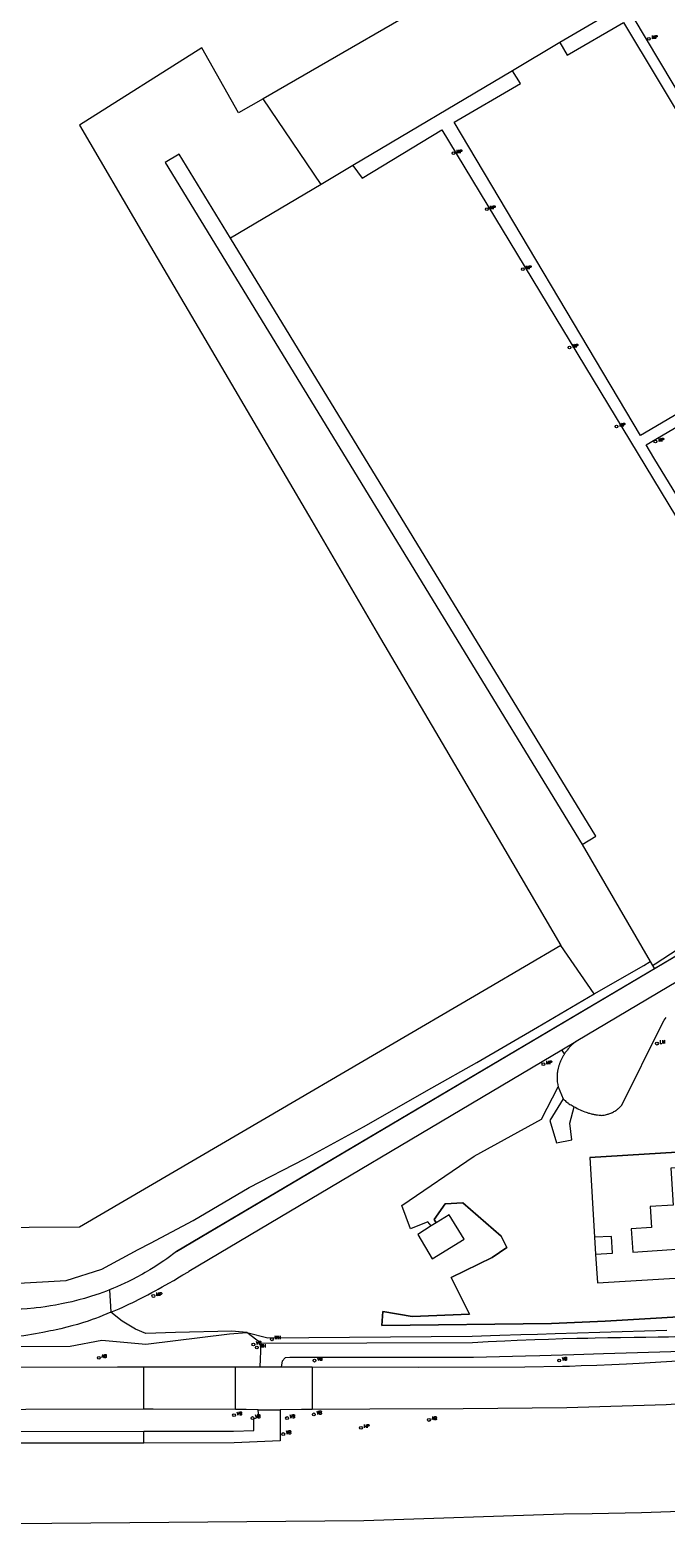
# Model space of a CAD drawing. Header units: metres. Extents: x 138165 to 154469, y 480134 to 494189.
# Tile 57 of 256: x 143407 to 143519, y 492035 to 492301. Entities that reach past the tile are written whole.
import ezdxf

# ---------------------------------------------------------------- set-up
doc = ezdxf.new("R2010")
doc.units = ezdxf.units.M
doc.header["$LTSCALE"] = 0.001
doc.header["$MEASUREMENT"] = 0
for name, color, linetype, lineweight in [('TOP-L-terrein schutting raster hek leuning', 7, 'Continuous', 0), ('TOP-L-topo objecten punt', 7, 'Continuous', 0), ('TOP-L-topo objecten vlak', 7, 'Continuous', 0), ('TOP-L-water beschoeiing', 7, 'Continuous', 0)]:
    doc.layers.add(name, color=color, linetype=linetype, lineweight=lineweight)
doc.styles.add('Style-STANDARD', font='STANDARD.shx')

# ---------------------------------------------------------------- blocks, each defined once
blk = doc.blocks.new('12')
at = {"layer": 'TOP-L-topo objecten punt', "color": 7, "linetype": 'Continuous', "lineweight": 0}
blk.add_circle((0, 0), 0.025, dxfattribs=at)
at = {"layer": 'TOP-L-topo objecten punt', "color": 7, "linetype": 'Continuous', "lineweight": 0, "style": 'Style-STANDARD'}
blk.add_text('MP', height=0.06, dxfattribs=at).set_placement((0.0483, 0))
blk = doc.blocks.new('17')
at = {"layer": 'TOP-L-topo objecten punt', "color": 7, "linetype": 'Continuous', "lineweight": 0}
blk.add_circle((0, 0), 0.025, dxfattribs=at)
at = {"layer": 'TOP-L-topo objecten punt', "color": 7, "linetype": 'Continuous', "lineweight": 0, "style": 'Style-STANDARD'}
blk.add_text('HP', height=0.06, dxfattribs=at).set_placement((0.0483, 0))
blk = doc.blocks.new('16')
at = {"layer": 'TOP-L-topo objecten punt', "color": 7, "linetype": 'Continuous', "lineweight": 0}
blk.add_circle((0, 0), 0.025, dxfattribs=at)
at = {"layer": 'TOP-L-topo objecten punt', "color": 7, "linetype": 'Continuous', "lineweight": 0, "style": 'Style-STANDARD'}
blk.add_text('LM', height=0.06, dxfattribs=at).set_placement((0.0483, 0))
blk = doc.blocks.new('14')
at = {"layer": 'TOP-L-topo objecten punt', "color": 7, "linetype": 'Continuous', "lineweight": 0}
blk.add_circle((0, 0), 0.025, dxfattribs=at)
at = {"layer": 'TOP-L-topo objecten punt', "color": 7, "linetype": 'Continuous', "lineweight": 0, "style": 'Style-STANDARD'}
blk.add_text('VB', height=0.06, dxfattribs=at).set_placement((0.0483, 0))
blk = doc.blocks.new('302')
at = {"layer": 'TOP-L-topo objecten punt', "color": 7, "linetype": 'Continuous', "lineweight": 0}
blk.add_circle((0, 0), 0.025, dxfattribs=at)
at = {"layer": 'TOP-L-topo objecten punt', "color": 7, "linetype": 'Continuous', "lineweight": 0, "style": 'Style-STANDARD'}
blk.add_text('WH', height=0.06, dxfattribs=at).set_placement((0.0483, 0))
blk = doc.blocks.new('11')
at = {"layer": 'TOP-L-topo objecten punt', "color": 7, "linetype": 'Continuous', "lineweight": 0}
blk.add_circle((0, 0), 0.025, dxfattribs=at)
at = {"layer": 'TOP-L-topo objecten punt', "color": 7, "linetype": 'Continuous', "lineweight": 0, "style": 'Style-STANDARD'}
blk.add_text('AB', height=0.06, dxfattribs=at).set_placement((0.0483, 0))

msp = doc.modelspace()

# ---------------------------------------------------------------- linework, layer by layer
at = {"layer": 'TOP-L-terrein schutting raster hek leuning', "flags": 128}
for points in [[(143505.55, 492102.35), (143530.5, 492103.93)], [(143477.59, 492090.31), (143475.23, 492088.82), (143477.76, 492084.5), (143483.4, 492088), (143480.74, 492092.28), (143478.46, 492090.85), (143478.11, 492091.45), (143480.02, 492094.19), (143483.18, 492094.36), (143489.89, 492088.52), (143490.91, 492086.53), (143488.32, 492084.73), (143481.09, 492081.25), (143484.36, 492074.73), (143474.22, 492074.36), (143469.02, 492075.2), (143468.9, 492072.78), (143498.77, 492073.12), (143508.28, 492073.55), (143529.2, 492074.76), (143570.4, 492078.73)]]:
    msp.add_lwpolyline(points, dxfattribs=at)
at = {"layer": 'TOP-L-topo objecten vlak', "flags": 128}
for points in [[(143718.51, 492299.76), (143702.44, 492310.93), (143670.84, 492332.91), (143637.45, 492356.13), (143604.06, 492379.35), (143582.77, 492367.04), (143561.49, 492354.73), (143523.14, 492332.54), (143484.78, 492310.36), (143447.92, 492289.02)], [(143708.15, 492291.64), (143625.26, 492348.39), (143613.57, 492356.17), (143601.49, 492364.16), (143600.72, 492363), (143588.19, 492350.76), (143563.6, 492336.29), (143551.76, 492329.38), (143530.53, 492316.72), (143521.45, 492311.39), (143500.26, 492298.97), (143491.92, 492293.98), (143463.78, 492277.27), (143458.17, 492273.94)], [(143521.45, 492311.39), (143500.26, 492298.97), (143501.54, 492296.71), (143511.52, 492302.5), (143517.6, 492292.31), (143544.56, 492247.37), (143514.5, 492229.67), (143481.62, 492284.91), (143493.31, 492291.73), (143491.92, 492293.98), (143463.78, 492277.27), (143465.39, 492275.06), (143479.48, 492283.58), (143541.93, 492180.38), (143543.87, 492181.46), (143516.85, 492225.73), (143515.5, 492228.01), (143573.68, 492262.26), (143609.75, 492201.92), (143612.04, 492203.25), (143612.61, 492203.47), (143658.55, 492230.72), (143658.44, 492230.89), (143660.14, 492231.89)], [(143549.78, 492304.31), (143573.43, 492264.5), (143572.83, 492264.15), (143572.9, 492264.03), (143546.23, 492248.35), (143522.58, 492287.76), (143513.2, 492303.49)], [(143447.92, 492289.02), (143443.61, 492286.54), (143437.13, 492298.05), (143415.55, 492284.38), (143426.92, 492265.01), (143441.19, 492240.7), (143456.5, 492214.62), (143468.07, 492194.91), (143478.92, 492176.43), (143490.54, 492156.63), (143500.45, 492139.76)], [(143458.17, 492273.94), (143447.92, 492289.02)], [(143433.12, 492279.27), (143430.66, 492277.78), (143504.19, 492157.54), (143506.64, 492159.03), (143442.18, 492264.44), (143433.12, 492279.27)], [(143458.17, 492273.94), (143442.18, 492264.44), (143433.12, 492279.27), (143430.66, 492277.78), (143504.19, 492157.54), (143516.2, 492136.91)], [(143661.88, 492232.9), (143664.09, 492229.14), (143664.24, 492228.9), (143664.49, 492228.41), (143664.69, 492227.9), (143664.84, 492227.37), (143664.93, 492226.82), (143664.96, 492226.27), (143664.93, 492225.72), (143664.85, 492225.18), (143664.71, 492224.65), (143664.52, 492224.13), (143664.27, 492223.64), (143663.98, 492223.18), (143663.63, 492222.75), (143663.24, 492222.35), (143662.82, 492222.01), (143662.36, 492221.7), (143661.87, 492221.45), (143516.93, 492135.66)], [(143503.06, 492122.86), (143503.11, 492122.87), (143503.16, 492122.91), (143663.5, 492218.03), (143665.77, 492219.49), (143666.83, 492220.49)], [(143516.59, 492136.24), (143517.1, 492136.54), (143526.69, 492142.84)], [(143500.45, 492139.76), (143487.62, 492132.26), (143467.92, 492120.74), (143448.23, 492109.22), (143415.55, 492090.12), (143397.74, 492089.98), (143368.5, 492089.77), (143368.51, 492089.51), (143329.24, 492089.47), (143308.72, 492089.32), (143288.19, 492089.17), (143255.92, 492088.93), (143224.32, 492088.7), (143188.81, 492088.43), (143156.79, 492088.19), (143139.37, 492088.06)], [(143506.34, 492131.26), (143500.45, 492139.76)], [(143506.34, 492131.26), (143515.08, 492136.25), (143516.2, 492136.91)], [(143516.2, 492136.91), (143516.59, 492136.24)], [(143516.59, 492136.24), (143516.93, 492135.66)], [(143516.93, 492135.66), (143432.65, 492085.78), (143430.98, 492084.54), (143430.41, 492084.15), (143429.42, 492083.49), (143428.85, 492083.13), (143427.96, 492082.58), (143427.13, 492082.09), (143426.66, 492081.82), (143425.52, 492081.21), (143424.99, 492080.93), (143424.17, 492080.52), (143423.42, 492080.17), (143422.92, 492079.93), (143422.15, 492079.59), (143421.53, 492079.33), (143420.83, 492079.05)], [(143401.68, 492080.05), (143413.23, 492080.71), (143419.51, 492082.72), (143425.92, 492086.14), (143428.07, 492087.28), (143435.57, 492091.28), (143445.47, 492097.07), (143455.29, 492102.15), (143465.62, 492107.79), (143477.7, 492114.67), (143485.61, 492119.14), (143496.35, 492125.38), (143506.34, 492131.26)], [(143502.82, 492111.33), (143502.95, 492111.26), (143503.07, 492111.18), (143503.33, 492111.04), (143503.45, 492110.98), (143503.58, 492110.91), (143503.85, 492110.78), (143504.11, 492110.66), (143504.25, 492110.61), (143504.38, 492110.55), (143504.65, 492110.45), (143504.93, 492110.35), (143505.07, 492110.3), (143505.34, 492110.22), (143505.48, 492110.18), (143505.77, 492110.1), (143505.91, 492110.07), (143506.05, 492110.04), (143506.19, 492110.01), (143506.33, 492109.98), (143506.48, 492109.95), (143506.62, 492109.93), (143506.76, 492109.9), (143506.91, 492109.88), (143507.2, 492109.85), (143507.49, 492109.82), (143507.58, 492109.81), (143507.79, 492109.83), (143507.99, 492109.85), (143508.09, 492109.87), (143508.29, 492109.91), (143508.49, 492109.95), (143508.68, 492110), (143508.78, 492110.03), (143508.88, 492110.06), (143509.07, 492110.13), (143509.26, 492110.2), (143509.35, 492110.24), (143509.45, 492110.28), (143509.54, 492110.33), (143509.72, 492110.42), (143509.81, 492110.47), (143509.98, 492110.57), (143510.15, 492110.68), (143510.24, 492110.74), (143510.32, 492110.8), (143510.4, 492110.86), (143510.48, 492110.92), (143510.56, 492110.99), (143510.64, 492111.05), (143510.79, 492111.19), (143510.86, 492111.26), (143511.01, 492111.4), (143511.14, 492111.55), (143511.18, 492111.59), (143518.17, 492125.72), (143518.67, 492126.58), (143519.02, 492127.08)], [(143500.64, 492121.37), (143503.06, 492122.86)], [(143503.06, 492122.86), (143502.97, 492122.76), (143502.86, 492122.67), (143502.66, 492122.5), (143502.46, 492122.31), (143502.36, 492122.22), (143502.27, 492122.12), (143502.08, 492121.93), (143501.99, 492121.83), (143501.9, 492121.73), (143501.81, 492121.62), (143501.72, 492121.52), (143501.55, 492121.31), (143501.47, 492121.2), (143501.31, 492120.98), (143501.23, 492120.87), (143501.16, 492120.76), (143501.08, 492120.64)], [(143421.08, 492075.1), (143421.67, 492075.35), (143422.54, 492075.72), (143423.19, 492076.01), (143424.37, 492076.57), (143424.82, 492076.78), (143426.54, 492077.65), (143427.59, 492078.18), (143428.3, 492078.56), (143429.01, 492078.94), (143429.44, 492079.17), (143430.13, 492079.56), (143431.32, 492080.22), (143432.17, 492080.71), (143433.17, 492081.31), (143433.79, 492081.68), (143434.76, 492082.25), (143434.86, 492082.32), (143500.64, 492121.37)], [(143501.08, 492120.64), (143500.94, 492120.42), (143500.87, 492120.3), (143500.74, 492120.07), (143500.67, 492119.95), (143500.55, 492119.71), (143500.49, 492119.58), (143500.38, 492119.34), (143500.33, 492119.21), (143500.28, 492119.09), (143500.23, 492118.96), (143500.18, 492118.84), (143500.14, 492118.71), (143500.09, 492118.57), (143500.06, 492118.46), (143500.02, 492118.35), (143499.97, 492118.13), (143499.94, 492118.02), (143499.91, 492117.9), (143499.89, 492117.79), (143499.87, 492117.68), (143499.83, 492117.45), (143499.81, 492117.22), (143499.79, 492116.99), (143499.77, 492116.76), (143499.77, 492116.64), (143499.77, 492116.53), (143499.77, 492116.29), (143499.78, 492116.18), (143499.8, 492115.95), (143499.81, 492115.83), (143499.82, 492115.72), (143499.85, 492115.49), (143499.89, 492115.26), (143499.91, 492115.15), (143499.96, 492114.92), (143499.99, 492114.81)], [(143501.08, 492120.64), (143500.64, 492121.37)], [(143477.59, 492090.31), (143477.01, 492091.03), (143473.91, 492089.81), (143472.39, 492093.93), (143485.13, 492102.6), (143497.05, 492109.14), (143499.99, 492114.81)], [(143499.99, 492114.81), (143500.87, 492112.75)], [(143500.87, 492112.75), (143498.51, 492108.89), (143499.7, 492104.97), (143502.39, 492105.49), (143502.04, 492108.45), (143502.82, 492111.33)], [(143500.87, 492112.75), (143501.11, 492112.5), (143501.19, 492112.43), (143501.35, 492112.28), (143501.52, 492112.14), (143501.69, 492112), (143501.78, 492111.94), (143501.87, 492111.87), (143502.05, 492111.75), (143502.24, 492111.64), (143502.43, 492111.53), (143502.52, 492111.48), (143502.62, 492111.43), (143502.82, 492111.33)], [(143534.19, 492092.32), (143531.99, 492096.02), (143530.5, 492103.93), (143505.55, 492102.35), (143506.36, 492088.33)], [(143529.82, 492094.65), (143527.84, 492094.52), (143527.41, 492101.01), (143519.82, 492100.51), (143520.25, 492094), (143516.19, 492093.73), (143516.44, 492090.03), (143512.86, 492089.79), (143513.13, 492085.7), (143530.33, 492086.87), (143529.82, 492094.65)], [(143529.2, 492074.76), (143508.28, 492073.55), (143498.77, 492073.12), (143468.9, 492072.78), (143469.02, 492075.2), (143474.22, 492074.36), (143484.36, 492074.73), (143481.09, 492081.25), (143488.32, 492084.73), (143490.91, 492086.53), (143489.89, 492088.52), (143483.18, 492094.36), (143480.02, 492094.19), (143478.11, 492091.45), (143478.46, 492090.85)], [(143477.59, 492090.31), (143475.23, 492088.82), (143477.76, 492084.5), (143483.4, 492088), (143480.74, 492092.28), (143478.46, 492090.85)], [(143478.46, 492090.85), (143477.59, 492090.31)], [(143506.53, 492085.32), (143506.9, 492080.27), (143532.3, 492081.82), (143534.22, 492091.36)], [(143506.53, 492085.32), (143509.58, 492085.51), (143509.4, 492088.47), (143506.36, 492088.33)], [(143506.36, 492088.33), (143506.53, 492085.32)], [(143420.83, 492079.05), (143420.31, 492078.84), (143419.02, 492078.37), (143417.67, 492077.92), (143416.42, 492077.54), (143415.44, 492077.26), (143414.19, 492076.94), (143413.27, 492076.73), (143412.4, 492076.55), (143411.3, 492076.34), (143410.44, 492076.2), (143409.48, 492076.06), (143408.71, 492075.95), (143407.92, 492075.86), (143407.54, 492075.83), (143406.3, 492075.72), (143405.35, 492075.66), (143404.1, 492075.61), (143402.66, 492075.59), (143401.48, 492075.61), (143400.23, 492075.66), (143220.19, 492074.75), (143148.89, 492074.4)], [(143420.83, 492079.05), (143421.08, 492075.1)], [(143421.08, 492075.1), (143419.67, 492074.51), (143419.01, 492074.24), (143418.38, 492074.01), (143417.79, 492073.79), (143417.07, 492073.53), (143416.07, 492073.2), (143415.21, 492072.96), (143414.22, 492072.69), (143413.32, 492072.46), (143412.27, 492072.2), (143411.44, 492072.01), (143410.92, 492071.9), (143410.46, 492071.8), (143409.06, 492071.53), (143407.82, 492071.31), (143405.71, 492070.94), (143404.18, 492070.75), (143402.99, 492070.65), (143402.11, 492070.59), (143401, 492070.56), (143400.29, 492070.55), (143400.37, 492073.52), (142895.95, 492071.16)], [(143445.05, 492071.55), (143442.44, 492071.76), (143432.51, 492071.5), (143427.27, 492071.36), (143425.4, 492072.13), (143423.05, 492073.5), (143421.08, 492075.1)], [(143445.05, 492071.55), (143448.78, 492070.57), (143484.79, 492070.87), (143489.71, 492071.04), (143493.37, 492071.16), (143496.35, 492071.25), (143499.44, 492071.35), (143519.16, 492071.91)], [(142774.01, 492070.63), (142778.6, 492062.28), (142781.53, 492059.84), (142790.31, 492060.08), (142795.92, 492060.33), (142833.98, 492064.47), (142897.58, 492067.13), (142930.42, 492067.26), (143000.46, 492067.53), (143186.54, 492068.23), (143210.83, 492068.33), (143413.89, 492069.1), (143419.47, 492070.16), (143427.26, 492069.48), (143441.98, 492071.31), (143445.05, 492071.55)], [(143447.61, 492069.56), (143445.05, 492071.55)], [(143447.42, 492065.48), (143447.61, 492069.56)], [(143525.56, 492070.98), (143522.8, 492070.85), (143519.42, 492070.7), (143517.58, 492070.69), (143515.45, 492070.67), (143513.39, 492070.65), (143510.97, 492070.61), (143508.7, 492070.57), (143506.5, 492070.52), (143505.23, 492070.49), (143503.24, 492070.44), (143500.82, 492070.38), (143498.27, 492070.29), (143495.86, 492070.21), (143492.73, 492070.09), (143490.54, 492070), (143487.62, 492069.87), (143484.86, 492069.73), (143447.61, 492069.56)], [(143525.67, 492068.47), (143524.43, 492068.39), (143522.52, 492068.28), (143521.54, 492068.22), (143519.85, 492068.13), (143513.94, 492067.94), (143507.99, 492067.75), (143502.71, 492067.59), (143496.76, 492067.42), (143494.18, 492067.34), (143485.03, 492067.09), (143457.08, 492067.12), (143452.65, 492067.14), (143451.83, 492067.04), (143451.32, 492066.48), (143451.11, 492065.47)], [(143456.6, 492065.47), (143475.27, 492065.41), (143494.07, 492065.49), (143500.76, 492065.58), (143501.96, 492065.61), (143504.02, 492065.68), (143506.79, 492065.78), (143509.41, 492065.9), (143512.04, 492066.02), (143514.24, 492066.13), (143517.15, 492066.28), (143519.99, 492066.45), (143524.65, 492066.66), (143525.75, 492066.71)], [(143327.62, 492065.28), (143344.58, 492065.35), (143422.27, 492065.46), (143426.9, 492065.47)], [(143426.9, 492065.47), (143443.08, 492065.5)], [(143426.91, 492057.98), (143426.9, 492065.47)], [(143443.06, 492057.93), (143443.08, 492065.5)], [(143443.08, 492065.5), (143445.02, 492065.48), (143447.42, 492065.48)], [(143447.42, 492065.48), (143451.11, 492065.47)], [(143451.11, 492065.47), (143454.7, 492065.47), (143456.6, 492065.47)], [(143456.6, 492065.47), (143456.57, 492057.95)], [(143526.07, 492059.22), (143519.02, 492058.79), (143501.47, 492058.22), (143483.19, 492058.07), (143466.77, 492058.02), (143456.57, 492057.95)], [(143426.91, 492057.98), (143343.61, 492057.79), (143327.63, 492057.73)], [(143443.06, 492057.93), (143428.56, 492057.99), (143426.91, 492057.98)], [(143426.91, 492054.1), (143442.69, 492054.11), (143446.27, 492054.24), (143446.28, 492056.32), (143447.16, 492056.66), (143447.08, 492057.87)], [(143450.92, 492057.89), (143450.95, 492052.42), (143442.85, 492052.06), (143426.92, 492052.04)], [(143447.08, 492057.87), (143444.94, 492057.93), (143443.06, 492057.93)], [(143447.08, 492057.87), (143450.92, 492057.89)], [(143456.57, 492057.95), (143454.68, 492057.94), (143450.92, 492057.89)], [(143327.64, 492053.89), (143341.3, 492053.93), (143393.52, 492054.07), (143426.91, 492054.1)], [(143426.92, 492052.04), (143426.91, 492054.1)], [(143426.92, 492052.04), (143391.88, 492052.01), (143340.27, 492051.86), (143327.64, 492051.82)], [(143107.83, 492035.32), (143465.72, 492038.4), (143500.89, 492039.58), (143505.95, 492039.62), (143514.64, 492039.8), (143523.21, 492040.1)]]:
    msp.add_lwpolyline(points, dxfattribs=at)
at = {"layer": 'TOP-L-water beschoeiing', "flags": 128}
msp.add_lwpolyline([(143432.65, 492085.78), (143661.87, 492221.45)], dxfattribs=at)

# ---------------------------------------------------------------- block references
at = {"layer": 'TOP-L-topo objecten punt', "xscale": 10, "yscale": 10, "zscale": 10}
for name, p in [('12', (143515.97, 492299.62)), ('12', (143481.52, 492279.46)), ('12', (143487.39, 492269.57)), ('12', (143493.74, 492259.01)), ('12', (143501.98, 492245.18)), ('12', (143510.27, 492231.26)), ('12', (143517.12, 492228.61)), ('16', (143517.39, 492122.46)), ('12', (143497.36, 492118.82)), ('12', (143428.58, 492077.96)), ('14', (143446.22, 492069.42)), ('302', (143446.83, 492068.88)), ('302', (143449.49, 492070.33)), ('11', (143418.95, 492067.07)), ('14', (143456.99, 492066.56)), ('14', (143500.14, 492066.59)), ('14', (143442.81, 492056.94)), ('14', (143446.05, 492056.44)), ('14', (143452.15, 492056.44)), ('14', (143456.88, 492057.09)), ('11', (143477.18, 492056.1)), ('14', (143451.49, 492053.62)), ('17', (143465.19, 492054.72))]:
    msp.add_blockref(name, p, dxfattribs=at)

doc.saveas('drawing.dxf')
